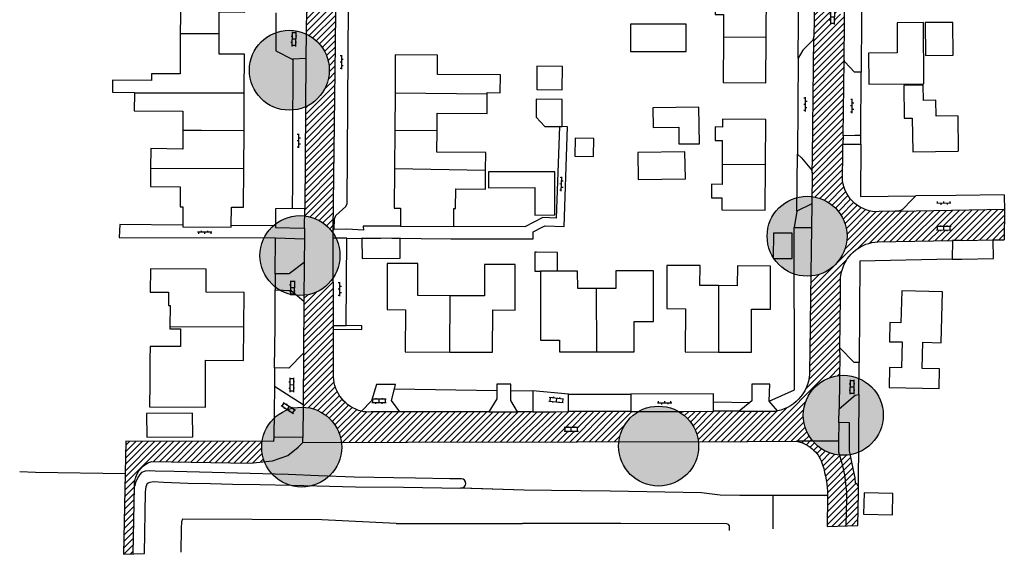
# Model space of a CAD drawing. Extents: x 238955 to 239559, y 526912 to 527533.
# Tile 3 of 6: x 239000 to 239156, y 527192 to 527276. Entities that reach past the tile are written whole.
import ezdxf

# ---------------------------------------------------------------- set-up
doc = ezdxf.new("R2010")
doc.units = 0
for name, color, linetype in [('0 NLI Bestaande mast', 5, 'Continuous'), ('1A', 12, 'Continuous'), ('1B', 4, 'Continuous'), ('2', 5, 'Continuous'), ('4', 2, 'Continuous'), ('6', 9, 'Continuous'), ('7', 254, 'Continuous'), ('8', 6, 'Continuous')]:
    doc.layers.add(name, color=color, linetype=linetype)

# ---------------------------------------------------------------- blocks, each defined once
blk = doc.blocks.new('OV6')
at = {"color": 0}
for p, q in [((0, 0), (2.25, 0)), ((0.125, 0), (0.125, 0.25)), ((0.625, 0), (0.625, -0.25)), ((1.125, 0), (1.125, 0.25)), ((1.625, 0), (1.625, -0.25)), ((2.125, 0), (2.125, 0.25))]:
    blk.add_line(p, q, dxfattribs=at)
blk = doc.blocks.new('OV2')
at = {"color": 0}
for p, q in [((0.15, -0.15), (0.15, 2.15)), ((0.15, 2), (0.75, 2)), ((0.75, -0.15), (0.75, 2.15)), ((0, 1.5), (0.15, 1.5)), ((0, 0.5), (0.15, 0.5)), ((0.15, 1), (0.75, 1)), ((0.15, 0), (0.75, 0)), ((0.9, 1.5), (0.75, 1.5)), ((0.9, 0.5), (0.75, 0.5))]:
    blk.add_line(p, q, dxfattribs=at)

msp = doc.modelspace()

# ---------------------------------------------------------------- hatches: boundary and pattern name
at = {"layer": '0 NLI Bestaande mast'}
h = msp.add_hatch(color=256, dxfattribs=at)
h.dxf.hatch_style = 1
h.paths.add_polyline_path([(239049.11, 527267.64, 1), (239036.51, 527269.18, 1)])
h = msp.add_hatch(color=256, dxfattribs=at)
h.dxf.hatch_style = 1
h.paths.add_polyline_path([(239131.37, 527241.92, 1), (239118.67, 527242.15, 1)])
h = msp.add_hatch(color=256, dxfattribs=at)
h.dxf.hatch_style = 1
h.paths.add_polyline_path([(239050.81, 527238.3, 1), (239038.18, 527239.63, 1)])
h = msp.add_hatch(color=256, dxfattribs=at)
h.dxf.hatch_style = 1
h.paths.add_polyline_path([(239137.11, 527213.6, 1), (239124.41, 527213.6, 1)])
h = msp.add_hatch(color=256, dxfattribs=at)
h.dxf.hatch_style = 1
h.paths.add_polyline_path([(239051.09, 527207.98, 1), (239038.44, 527209.08, 1)])
h = msp.add_hatch(color=256, dxfattribs=at)
h.dxf.hatch_style = 1
h.paths.add_polyline_path([(239107.78, 527208.35, 1), (239095.09, 527209.02, 1)])
at = {"layer": '8'}
h = msp.add_hatch(dxfattribs=at)
h.set_pattern_fill('JIS_WOOD', color=256)
h.paths.add_polyline_path([(239038.42, 527208.53, -0.035742), (239038.48, 527209.44), (239016.85, 527209.48), (239016.73, 527204.33), (239016.46, 527191.51), (239018.02, 527191.57), (239018.23, 527202.29, -0.348616), (239020.99, 527206.26), (239036.59, 527205.98), (239038.85, 527206.23, -0.092914)])
h.paths.add_polyline_path([(239098.27, 527214.19), (239097.03, 527214.19), (239093.68, 527214.18), (239087.15, 527214.17), (239085.06, 527214.16), (239081.45, 527214.16), (239079.01, 527214.15), (239074.47, 527214.15), (239061.55, 527214.13), (239060.33, 527214.12), (239055.79, 527214.12, -0.0691), (239054.26, 527214.23, -0.333511), (239049.82, 527219.73), (239049.82, 527223.47), (239049.82, 527227.25), (239049.82, 527227.84), (239049.79, 527235.46, -0.224776), (239045.14, 527232.65), (239045.13, 527231.73), (239045.07, 527223.48), (239045, 527215.31), (239045, 527214.88, -0.36856), (239051.07, 527209.3), (239061.58, 527209.33), (239095.13, 527209.4, -0.238408)])
h.paths.add_polyline_path([(239088.58, 527211.64), (239088.58, 527211.04), (239086.58, 527211.03), (239086.58, 527211.63)], flags=16)
h.paths.add_polyline_path([(239050.13, 527272.47), (239050.35, 527295.1, -0.235803), (239045.58, 527292.03), (239045.55, 527278.29), (239045.48, 527274.17, -0.292267), (239049.16, 527268.41, -0.297703), (239045.36, 527262.59), (239045.25, 527246.41), (239045.24, 527245.27, -0.219193), (239049.77, 527242.5), (239049.78, 527243.13)])
h.paths.add_polyline_path([(239050.54, 527314.89), (239050.55, 527319.04, 0.026473), (239050.18, 527324.24, -0.234355), (239045.83, 527320.64), (239045.87, 527319.73), (239045.87, 527317.62), (239045.89, 527315.35), (239045.65, 527304.65, -0.23781), (239050.41, 527301.49), (239050.44, 527305.23), (239050.45, 527306.76), (239050.48, 527309.68)])
h = msp.add_hatch(dxfattribs=at)
h.set_pattern_fill('JIS_WOOD', color=256)
h.paths.add_polyline_path([(239130.72, 527257.99), (239130.89, 527269.88), (239130.89, 527270.15), (239130.97, 527277.1, -0.069768), (239129.35, 527277.79), (239129.32, 527275.83), (239128.72, 527275.84), (239128.75, 527277.84), (239129.29, 527277.83, -0.253054), (239126.27, 527283.06), (239126.25, 527281.62), (239126.11, 527273.75), (239125.85, 527254.54), (239125.81, 527252.12), (239125.76, 527248.34, -0.380412), (239131.37, 527242.04, -0.388169), (239125.59, 527235.71), (239125.55, 527232.39), (239125.43, 527223.63), (239125.39, 527220.72, -0.369418), (239120.3, 527214.29), (239120.16, 527214.26), (239115.59, 527214.25), (239114.22, 527214.24), (239110.14, 527214.23), (239105.44, 527214.21), (239104.57, 527214.21, -0.238879), (239107.74, 527209.43), (239115.61, 527209.45), (239123.33, 527209.46), (239125.94, 527209.47, -0.178831), (239124.41, 527213.6, -0.386021), (239130.15, 527219.92), (239130.2, 527223.57), (239130.2, 527224.29), (239130.31, 527232.33), (239130.33, 527234.29, -0.096053), (239130.56, 527236.66, -0.319498), (239136.27, 527241.15), (239139.11, 527241.2), (239148.1, 527241.34), (239149.62, 527241.36), (239154.55, 527241.44), (239156.29, 527241.47), (239156.33, 527246.32), (239139.54, 527246.01), (239139.01, 527246), (239136.48, 527245.94, -0.397244), (239130.66, 527250.85, -0.041422), (239130.63, 527251.77), (239130.67, 527254.47), (239130.7, 527256.66)])
h.paths.add_polyline_path([(239147.71, 527243.6), (239147.72, 527243), (239145.72, 527242.96), (239145.71, 527243.56)], flags=16)
h = msp.add_hatch(dxfattribs=at)
h.set_pattern_fill('JIS_WOOD', color=256)
h.paths.add_polyline_path([(239130.16, 527207.28, -0.194277), (239125.94, 527209.47), (239123.33, 527209.46, -0.15216), (239126.11, 527208.01, -0.061923), (239126.93, 527206.96, -0.064751), (239127.48, 527205.71, -0.067085), (239128.27, 527200.88), (239128.27, 527200.41), (239128.18, 527195.9), (239131.19, 527196.01), (239131.27, 527200.42, 0.07836)])
h.paths.add_polyline_path([(239132.64, 527203.66), (239132.4, 527204.9), (239131.88, 527207.35, -0.068032), (239130.16, 527207.28, -0.07836), (239131.27, 527200.42), (239131.19, 527196.01), (239133.07, 527196.09), (239133.18, 527201.3), (239133.19, 527202.17, 0.071522), (239133.11, 527202.4, 0.156812), (239132.72, 527202.79)])

# ---------------------------------------------------------------- linework, layer by layer
at = {"layer": '0 NLI Bestaande mast'}
for centre in [(239042.81, 527268.41), (239125.02, 527242.04), (239044.5, 527238.97), (239130.76, 527213.6), (239044.77, 527208.53), (239101.43, 527208.69)]:
    msp.add_circle(centre, 6.35, dxfattribs=at)
at = {"layer": '1A'}
for points in [[(239020.96, 527283.9), (239020.95, 527281.07), (239029.03, 527281.03), (239029.01, 527277.73), (239025.52, 527277.75), (239025.52, 527276.82), (239025.5, 527274.47), (239025.5, 527274.22)], [(239031.67, 527274.23), (239031.69, 527277.67), (239035.72, 527277.65), (239035.76, 527283.9)], [(239118.52, 527273.67), (239118.56, 527280.91), (239111.78, 527280.95), (239111.77, 527280.14), (239110.42, 527280.15), (239110.4, 527277.27), (239111.76, 527277.26), (239111.73, 527273.71)], [(239025.5, 527274.22), (239025.48, 527270.86), (239025.46, 527267.83), (239020.92, 527267.86), (239020.91, 527266.79), (239014.75, 527266.83), (239014.74, 527264.91), (239018.21, 527264.89), (239018.21, 527264.79)], [(239035.66, 527264.79), (239035.69, 527270.95), (239031.65, 527270.97), (239031.67, 527274.23)], [(239111.73, 527273.71), (239111.69, 527266.47), (239118.48, 527266.43), (239118.52, 527273.67)], [(239074.23, 527264.59), (239074.23, 527264.85), (239076.31, 527264.83), (239076.33, 527267.67), (239066.33, 527267.74), (239066.35, 527270.78), (239059.63, 527270.83), (239059.59, 527264.79)], [(239148.92, 527261.17), (239145.5, 527261.11), (239145.46, 527263.65), (239143.5, 527263.62), (239143.46, 527266.01), (239140.36, 527265.97), (239140.44, 527260.77), (239141.71, 527260.79), (239141.79, 527255.46), (239149.02, 527255.57)], [(239018.21, 527264.79), (239018.2, 527261.94), (239025.91, 527261.9), (239025.89, 527258.83)], [(239035.62, 527258.8), (239035.66, 527264.79)], [(239059.59, 527264.79), (239059.55, 527258.91)], [(239066.26, 527258.81), (239066.28, 527261.59), (239074.21, 527261.54), (239074.23, 527264.59)], [(239118.39, 527253.39), (239118.44, 527260.58), (239111.57, 527260.62), (239111.56, 527259.39), (239110.43, 527259.4), (239110.42, 527257.27), (239111.55, 527257.26), (239111.52, 527253.43)], [(239025.89, 527258.83), (239025.89, 527258.64), (239025.9, 527255.86), (239020.8, 527255.97), (239020.79, 527252.84)], [(239035.59, 527252.79), (239035.62, 527258.8)], [(239059.55, 527258.91), (239059.5, 527252.72)], [(239073.98, 527252.47), (239074, 527255.33), (239066.24, 527255.39), (239066.26, 527258.81)], [(239111.52, 527253.43), (239111.51, 527250.28), (239109.85, 527250.29), (239109.84, 527248.16), (239111.49, 527248.15), (239111.48, 527246.23), (239118.35, 527246.19), (239118.39, 527253.39)], [(239020.79, 527252.84), (239020.77, 527249.92), (239025.49, 527249.89), (239025.47, 527246.72), (239025.92, 527246.72), (239025.9, 527243.8)], [(239033.6, 527243.73), (239033.62, 527246.67), (239035.55, 527246.66), (239035.59, 527252.79)], [(239059.5, 527252.72), (239059.45, 527246.49), (239060.45, 527246.49), (239060.45, 527243.63)], [(239068.91, 527243.59), (239068.91, 527246.43), (239069.21, 527246.42), (239069.24, 527249.57), (239073.95, 527249.54), (239073.98, 527252.47)], [(239025.9, 527243.8), (239025.9, 527243.54), (239033.6, 527243.49), (239033.6, 527243.73)], [(239060.45, 527243.63), (239068.91, 527243.59)], [(239068.36, 527232.59), (239063.2, 527232.62), (239063.23, 527237.68), (239058.36, 527237.7), (239058.32, 527230.38), (239061.25, 527230.36), (239061.21, 527223.68), (239068.28, 527223.64)], [(239068.28, 527223.64), (239075.07, 527223.6), (239075.11, 527230.32), (239078.64, 527230.3), (239078.68, 527237.53), (239073.81, 527237.56), (239073.78, 527232.56), (239068.36, 527232.59)], [(239110.96, 527234.19), (239108.01, 527234.21), (239108.03, 527237.37), (239102.77, 527237.41), (239102.73, 527230.55), (239105.73, 527230.53), (239105.68, 527223.69), (239110.93, 527223.64)], [(239110.93, 527223.64), (239116.17, 527223.6), (239116.2, 527230.46), (239119.18, 527230.44), (239119.23, 527237.29), (239113.95, 527237.33), (239113.92, 527234.17), (239110.96, 527234.19)], [(239035.58, 527227.71), (239035.62, 527233.12), (239029.58, 527233.15), (239029.6, 527236.82), (239020.75, 527236.87), (239020.73, 527233.16), (239023.61, 527233.15), (239023.6, 527231.04), (239023.88, 527231.04), (239023.86, 527227.67)], [(239085.38, 527236.48), (239082.68, 527236.48)], [(239082.68, 527236.48), (239082.7, 527225.5), (239085.7, 527225.5), (239085.7, 527223.67), (239091.64, 527223.67)], [(239091.6, 527233.74), (239088.59, 527233.74), (239088.58, 527236.49), (239085.38, 527236.48)], [(239091.64, 527223.67), (239097.56, 527223.68), (239097.58, 527228.5), (239100.61, 527228.49), (239100.61, 527236.55), (239094.63, 527236.54), (239094.63, 527233.75), (239091.6, 527233.74)], [(239143.41, 527225.19), (239146.32, 527225.12), (239146.5, 527233.22), (239140.03, 527233.37), (239139.91, 527228.27), (239138.15, 527228.31), (239138.08, 527225.28), (239140.11, 527225.24), (239140.01, 527221.11), (239138.1, 527221.16), (239138.03, 527218.01), (239145.96, 527217.83), (239146.03, 527220.98), (239143.31, 527221.04), (239143.41, 527225.19)], [(239023.86, 527227.67), (239023.86, 527227.32), (239025.53, 527227.31), (239025.51, 527224.5), (239023.56, 527224.51), (239020.69, 527224.52), (239020.67, 527222.42), (239020.65, 527218.72), (239020.63, 527214.91), (239029.48, 527214.86), (239029.5, 527218.67), (239029.52, 527222.33), (239035.55, 527222.3), (239035.58, 527227.71)]]:
    msp.add_lwpolyline(points, dxfattribs=at)
at = {"layer": '1B'}
for points in [[(239096.98, 527271.39), (239105.82, 527271.4), (239105.82, 527275.74), (239096.97, 527275.73), (239096.98, 527271.39)], [(239134.79, 527266.19), (239143.56, 527266.23), (239143.51, 527275.97), (239139.3, 527275.95), (239139.33, 527271.15), (239134.77, 527271.13), (239134.79, 527266.19)], [(239143.79, 527270.77), (239148.18, 527270.79), (239148.15, 527275.99), (239143.76, 527275.97), (239143.79, 527270.77)], [(239086.12, 527265.29), (239086.17, 527269.01), (239082.12, 527269.06), (239082.08, 527265.34), (239086.12, 527265.29)], [(239086.12, 527259.47), (239086.15, 527263.78), (239082.02, 527263.8), (239082.01, 527260.97), (239083.37, 527259.48), (239086.12, 527259.47)], [(239104.67, 527256.7), (239107.92, 527256.74), (239107.85, 527262.54), (239100.54, 527262.45), (239100.58, 527259.31), (239104.64, 527259.36), (239104.67, 527256.7)], [(239091.12, 527254.73), (239091.14, 527257.58), (239088.17, 527257.61), (239088.15, 527254.75), (239091.12, 527254.73)], [(239098.22, 527251.04), (239105.69, 527251.16), (239105.62, 527255.47), (239098.15, 527255.36), (239098.22, 527251.04)], [(239074.45, 527249.75), (239081.77, 527249.78), (239081.78, 527245.41), (239084.97, 527245.43), (239084.95, 527252.29), (239074.44, 527252.25), (239074.45, 527249.75)], [(239122.63, 527238.49), (239122.65, 527242.54), (239119.66, 527242.55), (239119.64, 527238.51), (239122.63, 527238.49)], [(239060.39, 527241.71), (239054.32, 527241.64), (239054.36, 527238.49), (239060.43, 527238.56), (239060.39, 527241.71)], [(239081.78, 527239.5), (239081.79, 527236.48)], [(239085.4, 527239.47), (239082.04, 527239.5), (239081.78, 527239.5)], [(239085.38, 527236.48), (239085.4, 527239.47)], [(239081.79, 527236.48), (239082.68, 527236.48)], [(239027.51, 527210.16), (239027.46, 527213.94), (239020.15, 527213.85), (239020.2, 527210.1), (239027.51, 527210.16)], [(239138.64, 527201.17), (239134.06, 527201.27), (239133.99, 527197.89), (239138.57, 527197.79), (239138.64, 527201.17)]]:
    msp.add_lwpolyline(points, dxfattribs=at)
at = {"layer": '2'}
for points in [[(239070.14, 527203.49), (239068.27, 527203.51), (239062.84, 527203.59), (239059.41, 527203.65), (239053.08, 527203.77), (239047.46, 527203.96), (239042.64, 527204.19), (239024.5, 527204.66), (239021.51, 527204.74), (239020.61, 527204.78), (239019.92, 527204.7), (239019.34, 527204.48), (239019.04, 527204.11), (239018.85, 527203.87), (239018.45, 527203.08), (239018.23, 527202.29)], [(239020.27, 527202.79), (239020.74, 527202.97), (239021.17, 527203.06), (239022.83, 527202.95), (239026.69, 527202.82), (239030.27, 527202.76), (239033.78, 527202.65), (239038.14, 527202.61), (239043.03, 527202.47), (239053.29, 527202.22), (239060.93, 527202.17), (239070.05, 527202.02), (239070.05, 527202.06), (239070.13, 527202.06)], [(239019.81, 527191.64), (239019.99, 527201.38), (239020.1, 527202.28), (239020.27, 527202.79)]]:
    msp.add_lwpolyline(points, dxfattribs=at)
msp.add_lwpolyline([(239070.13, 527202.06, 0.972675), (239070.14, 527203.49)], format="xyb", dxfattribs=at)
at = {"layer": '4'}
for points in [[(239123.61, 527270.34), (239123.71, 527281.65)], [(239133.67, 527281.8), (239133.63, 527276.91), (239133.59, 527268.09)], [(239025.5, 527274.22), (239031.67, 527274.23)], [(239111.73, 527273.71), (239118.52, 527273.67)], [(239035.66, 527264.79), (239018.21, 527264.79)], [(239074.23, 527264.59), (239059.59, 527264.79)], [(239148.92, 527261.17), (239149.02, 527255.57)], [(239035.62, 527258.8), (239028.89, 527258.82), (239025.89, 527258.83)], [(239059.55, 527258.91), (239066.26, 527258.81)], [(239133.54, 527256.68), (239133.51, 527248.33), (239142.29, 527248.44)], [(239123.39, 527246.01), (239123.47, 527255.07)], [(239118.39, 527253.39), (239111.52, 527253.43)], [(239020.79, 527252.84), (239035.59, 527252.79)], [(239073.98, 527252.47), (239059.5, 527252.72)], [(239123.02, 527217.63), (239122.95, 527243.44)], [(239040.57, 527236.09), (239040.6, 527241.76)], [(239148.03, 527238.39), (239133.38, 527238.1), (239133.28, 527222)], [(239040.47, 527221.13), (239040.54, 527227.73), (239040.56, 527233.5)], [(239091.64, 527223.67), (239091.6, 527233.74)], [(239110.96, 527234.19), (239110.93, 527223.64)], [(239068.28, 527223.64), (239068.36, 527232.59)], [(239023.86, 527227.67), (239035.58, 527227.71)], [(239059.51, 527217.79), (239075.73, 527217.54)], [(239077.98, 527217.55), (239081.43, 527217.5), (239081.45, 527217.5)], [(239118.98, 527215.84), (239123.02, 527217.63)], [(239087.15, 527216.94), (239097.03, 527216.95)], [(239110.14, 527215.71), (239115.92, 527215.64)], [(239133.23, 527216.87), (239133.11, 527202.4)], [(239000, 527204.67), (239002.53, 527204.55), (239016.73, 527204.33)], [(239069.95, 527202.06), (239080.08, 527201.77)], [(239080.08, 527201.77), (239084.41, 527201.71), (239093.73, 527201.6), (239108.26, 527201.33), (239111.19, 527200.95), (239114.35, 527200.88)], [(239114.35, 527200.88), (239127.85, 527200.87)], [(239059.76, 527196.41), (239079.81, 527196.38)]]:
    msp.add_lwpolyline(points, dxfattribs=at)
at = {"layer": '7'}
for points in [[(239070.13, 527202.06), (239080.08, 527201.77)], [(239114.35, 527200.88), (239119.57, 527200.88)], [(239119.57, 527200.88), (239128.27, 527200.88)], [(239119.57, 527200.88), (239119.57, 527195.56)], [(239059.76, 527196.41), (239047.95, 527197), (239025.85, 527197.09), (239025.69, 527196.69), (239025.63, 527195.59), (239025.56, 527191.86)], [(239112.7, 527195.29), (239112.69, 527195.64), (239112.68, 527196.02), (239112.52, 527196.25), (239112.25, 527196.35), (239095.44, 527196.38), (239079.81, 527196.38)]]:
    msp.add_lwpolyline(points, dxfattribs=at)
at = {"layer": '8'}
for p, q in [((239156.33, 527246.32), (239156.29, 527241.47)), ((239149.62, 527241.36), (239154.55, 527241.44)), ((239154.55, 527241.44), (239156.29, 527241.47)), ((239149.56, 527238.42), (239154.6, 527238.5)), ((239128.18, 527195.9), (239133.07, 527196.09)), ((239016.46, 527191.51), (239019.81, 527191.64)), ((239016.46, 527191.51), (239016.46, 527191.51))]:
    msp.add_line(p, q, dxfattribs=at)
for points in [[(239050.13, 527272.47), (239050.39, 527298.55)], [(239049.93, 527243.13), (239049.97, 527244.79), (239050.2, 527245.32), (239051.79, 527246.76), (239051.98, 527247.26), (239052.33, 527294.45)], [(239126.25, 527281.62), (239126.11, 527273.75)], [(239130.89, 527270.15), (239131.02, 527281.83)], [(239045.55, 527278.29), (239045.41, 527270.32)], [(239040.69, 527277.52), (239040.69, 527274.26), (239040.67, 527271.47), (239043.36, 527270.09)], [(239126.11, 527273.75), (239126.04, 527273.54), (239125.93, 527273.21), (239124.35, 527271.59), (239123.61, 527270.34)], [(239125.85, 527254.54), (239126.11, 527273.75)], [(239049.78, 527243.13), (239050.13, 527272.47)], [(239043.36, 527270.09), (239043.36, 527270.22), (239045.41, 527270.32)], [(239045.41, 527270.32), (239045.25, 527246.41)], [(239123.61, 527270.34), (239123.47, 527255.07)], [(239043.36, 527270.09), (239043.34, 527264.59), (239043.33, 527262.7), (239043.31, 527254.71), (239043.3, 527253.89), (239043.3, 527251.54), (239043.29, 527250.56), (239043.28, 527246.43)], [(239130.72, 527257.99), (239130.89, 527269.88), (239130.89, 527270.15)], [(239133.59, 527268.09), (239132.54, 527268.09), (239130.99, 527269.75), (239130.89, 527270.15)], [(239133.55, 527258.02), (239133.59, 527268.09)], [(239051.94, 527241.72), (239054.32, 527241.7), (239054.38, 527241.7), (239054.38, 527241.78), (239068.45, 527241.65), (239079.48, 527241.6), (239081.52, 527241.64), (239081.52, 527242.73), (239083.08, 527243.52), (239083.44, 527243.69), (239086.44, 527243.57), (239087, 527259.4), (239085.72, 527259.45), (239085.18, 527244.93), (239083.06, 527245.01), (239080.18, 527243.53), (239068.91, 527243.59)], [(239130.72, 527257.99), (239130.7, 527256.66)], [(239133.55, 527258.02), (239132.61, 527258.02), (239130.72, 527257.99)], [(239133.54, 527256.68), (239133.55, 527258.02)], [(239130.67, 527254.47), (239130.7, 527256.66)], [(239130.7, 527256.66), (239133.54, 527256.68)], [(239123.47, 527255.07), (239124.1, 527254.51), (239125.7, 527252.56), (239125.81, 527252.12)], [(239125.81, 527252.12), (239125.85, 527254.54)], [(239130.63, 527251.77), (239130.67, 527254.47)], [(239125.81, 527252.12), (239125.75, 527247.19)], [(239142.29, 527248.44), (239141.76, 527247.93), (239140.11, 527246.22), (239139.54, 527246.01)], [(239156.28, 527248.59), (239148.62, 527248.52), (239142.29, 527248.44)], [(239156.28, 527248.59), (239156.28, 527248.33), (239156.33, 527246.32)], [(239125.75, 527247.19), (239123.39, 527246.01)], [(239125.75, 527247.19), (239125.7, 527243.41)], [(239043.28, 527246.43), (239040.59, 527246.41), (239040.61, 527243.67)], [(239045.25, 527246.41), (239043.28, 527246.43)], [(239045.23, 527243.34), (239045.25, 527246.41)], [(239123.39, 527246.01), (239122.95, 527243.44)], [(239139.01, 527246), (239136.48, 527245.94)], [(239139.54, 527246.01), (239139.01, 527246)], [(239139.54, 527246.01), (239156.33, 527246.32)], [(239025.9, 527243.8), (239015.88, 527243.89), (239015.79, 527241.84), (239040.6, 527241.76)], [(239040.61, 527243.67), (239033.6, 527243.73)], [(239040.61, 527243.67), (239040.6, 527243.42), (239045.23, 527243.34)], [(239060.45, 527243.63), (239054.51, 527243.66), (239054.61, 527242.99), (239051.92, 527243.14), (239049.93, 527243.13)], [(239045.23, 527243.34), (239045.21, 527241.63)], [(239049.77, 527241.74), (239049.78, 527243.13)], [(239049.78, 527243.13), (239049.93, 527243.13)], [(239122.95, 527243.44), (239123.37, 527243.44), (239125.7, 527243.41)], [(239125.7, 527243.41), (239125.55, 527232.39)], [(239040.6, 527241.76), (239045.21, 527241.63)], [(239045.21, 527241.63), (239045.18, 527237.88)], [(239049.82, 527227.84), (239049.77, 527241.74)], [(239051.94, 527241.72), (239049.77, 527241.74)], [(239051.81, 527227.85), (239051.94, 527241.72)], [(239136.27, 527241.15), (239139.11, 527241.2)], [(239139.11, 527241.2), (239148.1, 527241.34)], [(239148.1, 527241.34), (239148.03, 527238.39)], [(239149.62, 527241.36), (239148.1, 527241.34)], [(239154.6, 527238.5), (239154.55, 527241.44)], [(239045.18, 527237.88), (239042.78, 527236.07), (239042.08, 527236.09), (239040.57, 527236.09)], [(239045.18, 527237.88), (239045.13, 527231.73)], [(239148.03, 527238.39), (239149.33, 527238.42), (239149.56, 527238.42)], [(239040.57, 527236.09), (239040.56, 527233.5)], [(239130.31, 527232.33), (239130.33, 527234.29)], [(239040.56, 527233.5), (239043.1, 527233.41), (239045.13, 527231.73)], [(239045.13, 527231.73), (239045.07, 527223.48)], [(239125.55, 527232.39), (239125.43, 527223.63)], [(239130.2, 527224.29), (239130.31, 527232.33)], [(239049.82, 527227.84), (239051.81, 527227.85)], [(239049.82, 527227.25), (239054.34, 527227.2), (239054.34, 527227.82), (239051.81, 527227.85)], [(239049.82, 527227.25), (239049.82, 527227.84)], [(239049.82, 527223.47), (239049.82, 527227.25)], [(239045.07, 527223.48), (239042.72, 527221.08), (239040.47, 527221.13)], [(239045.07, 527223.48), (239045, 527215.31)], [(239049.82, 527219.73), (239049.82, 527223.47)], [(239125.43, 527223.63), (239125.39, 527220.72)], [(239130.2, 527223.57), (239130.08, 527214.63)], [(239130.2, 527223.57), (239130.2, 527224.29)], [(239132.51, 527221.98), (239130.2, 527224.29)], [(239133.28, 527222), (239132.51, 527221.98)], [(239133.23, 527216.87), (239133.28, 527222)], [(239040.47, 527221.13), (239040.44, 527218.2)], [(239040.44, 527218.2), (239040.4, 527214.08), (239040.36, 527210.12)], [(239040.44, 527218.2), (239045, 527215.31)], [(239056.66, 527218.48), (239055.83, 527215.9), (239054.26, 527214.23)], [(239059.69, 527218.5), (239056.66, 527218.48)], [(239060.33, 527214.12), (239059.02, 527215.94), (239059.51, 527217.79)], [(239059.51, 527217.79), (239059.69, 527218.5)], [(239075.73, 527217.54), (239075.73, 527216.19), (239074.47, 527214.15)], [(239077.98, 527218.53), (239075.73, 527218.53), (239075.73, 527217.54)], [(239077.98, 527217.55), (239077.98, 527218.53)], [(239077.98, 527215.92), (239077.98, 527217.55)], [(239087.15, 527216.94), (239081.45, 527217.5)], [(239081.45, 527217.5), (239081.45, 527214.16)], [(239118.98, 527215.84), (239119.08, 527218.51), (239116.26, 527218.52), (239116.22, 527215.89), (239115.92, 527215.64)], [(239079.01, 527214.15), (239077.98, 527215.92)], [(239087.15, 527214.17), (239087.15, 527216.94)], [(239110.14, 527215.71), (239110.13, 527216.98), (239097.03, 527216.95)], [(239097.03, 527216.95), (239097.03, 527214.19)], [(239110.14, 527214.23), (239110.14, 527215.71)], [(239115.92, 527215.64), (239114.22, 527214.24)], [(239120.3, 527214.29), (239118.98, 527215.84)], [(239130.08, 527214.63), (239132.65, 527216.77), (239133.23, 527216.87)], [(239045, 527215.31), (239044.96, 527210.06)], [(239060.33, 527214.12), (239055.79, 527214.12)], [(239061.55, 527214.13), (239060.33, 527214.12)], [(239074.47, 527214.15), (239061.55, 527214.13)], [(239074.47, 527214.15), (239079.01, 527214.15)], [(239081.45, 527214.16), (239079.01, 527214.15)], [(239081.45, 527214.16), (239085.06, 527214.16), (239087.15, 527214.17)], [(239097.03, 527214.19), (239093.68, 527214.18), (239087.15, 527214.17)], [(239097.03, 527214.19), (239102.83, 527214.2), (239105.44, 527214.21), (239110.14, 527214.23)], [(239114.22, 527214.24), (239110.14, 527214.23)], [(239114.22, 527214.24), (239115.59, 527214.25), (239120.16, 527214.26), (239120.3, 527214.29)], [(239130.05, 527212.43), (239130.08, 527214.63)], [(239130.05, 527212.43), (239130.02, 527209.48)], [(239132.72, 527202.79), (239132.64, 527203.66), (239132.4, 527204.9), (239131.76, 527207.92), (239131.75, 527212.39), (239130.05, 527212.43)], [(239016.85, 527209.48), (239016.73, 527204.33)], [(239040.29, 527209.43), (239016.85, 527209.48)], [(239040.36, 527210.12), (239040.29, 527209.43)], [(239044.96, 527210.06), (239040.36, 527210.12)], [(239044.22, 527208.53), (239044.95, 527209.29)], [(239044.95, 527209.29), (239044.96, 527210.06)], [(239044.95, 527209.29), (239061.58, 527209.33)], [(239061.58, 527209.33), (239115.61, 527209.45)], [(239115.61, 527209.45), (239123.33, 527209.46)], [(239130.02, 527209.48), (239123.33, 527209.46)], [(239130.02, 527209.48), (239129.99, 527207.77)], [(239020.99, 527206.26), (239036.59, 527205.98), (239040.13, 527206.37), (239042.57, 527207.2), (239044.22, 527208.53)], [(239016.73, 527204.33), (239016.46, 527191.51)], [(239018.02, 527191.57), (239018.23, 527202.29)], [(239133.07, 527196.09), (239133.18, 527201.3), (239133.19, 527202.17)], [(239128.27, 527200.88), (239128.27, 527200.41), (239128.18, 527195.9)], [(239131.27, 527200.42), (239131.19, 527196.01)]]:
    msp.add_lwpolyline(points, dxfattribs=at)
for points in [[(239130.66, 527250.85, -0.041422), (239130.63, 527251.77)], [(239136.48, 527245.94, -0.397244), (239130.66, 527250.85)], [(239130.56, 527236.66, -0.319498), (239136.27, 527241.15)], [(239130.33, 527234.29, -0.096053), (239130.56, 527236.66)], [(239125.39, 527220.72, -0.369418), (239120.3, 527214.29)], [(239054.26, 527214.23, -0.333511), (239049.82, 527219.73)], [(239055.79, 527214.12, -0.0691), (239054.26, 527214.23)], [(239123.33, 527209.46, -0.15216), (239126.11, 527208.01)], [(239126.11, 527208.01, -0.061923), (239126.93, 527206.96)], [(239129.99, 527207.77, -0.08422), (239131.27, 527200.42)], [(239018.23, 527202.29, -0.348616), (239020.99, 527206.26)], [(239126.93, 527206.96, -0.064751), (239127.48, 527205.71)], [(239127.48, 527205.71, -0.067085), (239128.27, 527200.88)], [(239133.11, 527202.4, 0.156812), (239132.72, 527202.79)], [(239133.19, 527202.17, 0.071522), (239133.11, 527202.4)]]:
    msp.add_lwpolyline(points, format="xyb", dxfattribs=at)

# ---------------------------------------------------------------- block references
at = {"layer": '6'}
for name, p, rotation in [('OV2', (239129.5, 527277.83), 179.1690620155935), ('OV2', (239043.99, 527274.33), 179.037498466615), ('OV6', (239051.12, 527268.56), 89.56658396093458), ('OV6', (239124.74, 527261.86), 89.21582882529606), ('OV6', (239132.16, 527261.61), 89.1903557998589), ('OV6', (239044.31, 527256.07), 89.62138848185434), ('OV6', (239085.99, 527249.21), 87.95872432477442), ('OV6', (239145.61, 527247.29), 1.061670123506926), ('OV2', (239147.73, 527242.85), 91.06189163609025), ('OV6', (239030.49, 527242.66), 179.8106465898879), ('OV2', (239043.76, 527234.82), 179.5344180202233), ('OV6', (239050.84, 527232.49), 90.19792633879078), ('OV2', (239043.64, 527219.4), 179.5302580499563), ('OV2', (239132.59, 527219.07), 179.2690952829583), ('OV2', (239042.04, 527215.68), 237.5458956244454), ('OV2', (239058.06, 527215.41), 90.0884583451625), ('OV2', (239084.24, 527216.59), 264.4377612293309), ('OV6', (239101.28, 527215.58), 0.118027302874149), ('OV2', (239088.58, 527210.89), 90.12618793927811)]:
    msp.add_blockref(name, p, dxfattribs=dict(at, rotation=rotation))

doc.saveas('drawing.dxf')
